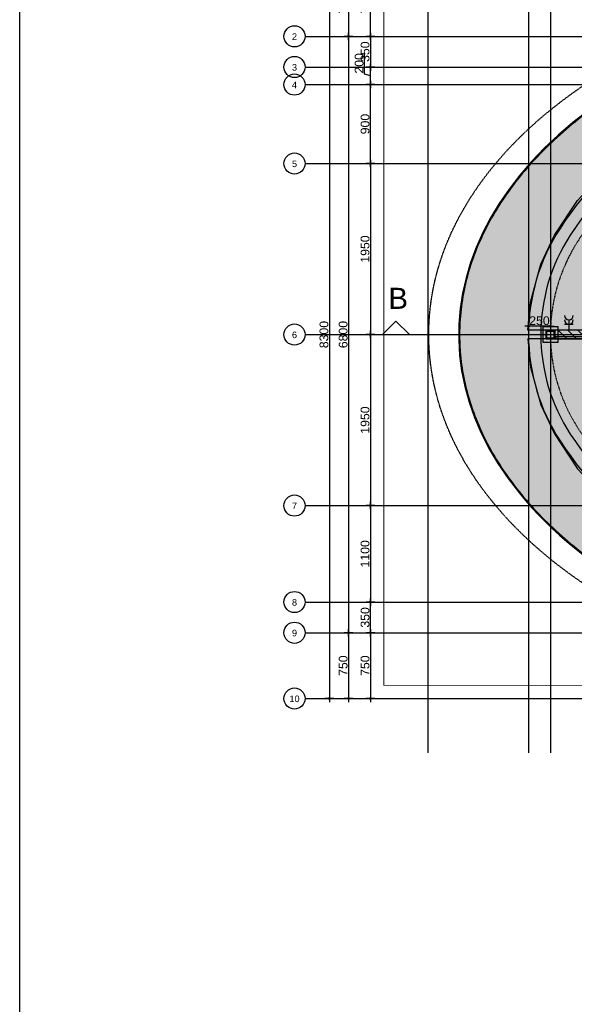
# Model space of a CAD drawing. Header units: metres. Extents: x 63115 to 703450, y -261936 to -53969.
# Tile 173 of 174: x 149775 to 156105, y -123047 to -111821. Entities that reach past the tile are written whole.
import ezdxf
from ezdxf.enums import TextEntityAlignment as Align

# ---------------------------------------------------------------- set-up
doc = ezdxf.new("R2010")
doc.units = ezdxf.units.M
doc.header["$PDMODE"] = 35
doc.header["$PDSIZE"] = 50
doc.linetypes.add('DASHDOT2', pattern=[12.7, 6.35, -3.175, 0, -3.175])
doc.linetypes.add('DASHED', pattern=[0.75, 0.5, -0.25])
doc.layers.get('0').update_dxf_attribs({"true_color": 0x83b7c5})
doc.layers.get('DEFPOINTS').update_dxf_attribs({"color": 6})
doc.layers.add('_00_GO', color=7, linetype='Continuous', true_color=0x36c9b3, transparency=0.8)
for name, color, linetype in [('_01-STRAMIENEN', 253, 'DASHDOT2'), ('_02-SECTION', 2, 'Continuous'), ('_02-section-thick', 3, 'Continuous'), ('_02Constructie', 2, 'Continuous'), ('_03-PROJECTION', 1, 'Continuous'), ('_04-HIDDEN', 7, 'DASHED'), ('_05-TEXT', 8, 'Continuous'), ('_06-DIMENSIONS', 7, 'Continuous'), ('_07Electra', 8, 'Continuous'), ('_09-HATCH', 7, 'Continuous'), ('_11-BLOCKS', 7, 'Continuous')]:
    doc.layers.add(name, color=color, linetype=linetype)
doc.layers.add('_01Hulplijnen', color=6, linetype='Continuous', plot=False)
doc.layers.add('_09_hatch_kleur', color=7, linetype='Continuous', true_color=0x36c4af)
doc.styles.add('NIOstandard', font='arial.ttf')
doc.dimstyles.new('NIO-50-KLEIN', dxfattribs={"dimtxt": 100, "dimasz": 10, "dimexe": 2, "dimexo": 5, "dimgap": 10, "dimtad": 1, "dimdec": 0, "dimzin": 0, "dimdsep": 46, "dimtxsty": 'NIOstandard', "dimblk1": 'MAATSTR', "dimblk2": 'MAATSTR', "dimsah": 1, "dimcen": 0, "dimdle": 1.5, "dimse1": 1, "dimse2": 1, "dimclrd": 7, "dimclre": 256, "dimclrt": 256, "dimazin": 0, "dimtfac": 1, "dimtdec": 0, "dimtofl": 0, "dimtmove": 1, "dimatfit": 2, "dimldrblk": 'MAATSTR', "dimfxl": 1, "dimtvp": 1, "dimtolj": 1, "dimtzin": 0, "dimarcsym": 0})

# ---------------------------------------------------------------- blocks, each defined once
blk = doc.blocks.new('as')
at = {"layer": '_05-TEXT', "ltscale": 0.4}
blk.add_circle((0, 1209), 1209, dxfattribs=at)
at = {"layer": '_01-STRAMIENEN', "ltscale": 0.4, "style": 'NIOstandard'}
blk.add_attdef('R01', text='', height=750, dxfattribs=at).set_placement((0, 801), align=Align.CENTER)
blk = doc.blocks.new('MAATSTR')
at = {"linetype": 'Continuous'}
for p, q in [((-4.2, 0), (4.2, 0)), ((0, 5), (0, -5))]:
    blk.add_line(p, q, dxfattribs=at)
at = {"linetype": 'Continuous', "const_width": 1.5}
blk.add_lwpolyline([(-0.8, 0, 1), (0.8, 0, 1)], format="xyb", close=True, dxfattribs=at)
blk = doc.blocks.new('*D283')
at = {"layer": '_06-DIMENSIONS', "color": 7, "lineweight": -2, "transparency": 16777216}
blk.add_line((-7154, 1940), (-7154, 10), dxfattribs=at)
at = {"layer": 'DEFPOINTS', "color": 0, "transparency": 16777216}
for p in [(-6500, 1950), (-7154, 0), (-6306, 0)]:
    blk.add_point(p, dxfattribs=at)
at = {"layer": '_06-DIMENSIONS', "color": 7, "lineweight": -2, "transparency": 16777216, "xscale": 10, "yscale": 10, "zscale": 10}
for p, rotation in [((-7154, 1950), 90), ((-7154, 0), 270)]:
    blk.add_blockref('MAATSTR', p, dxfattribs=dict(at, rotation=rotation))
at = {"layer": '_06-DIMENSIONS', "transparency": 16777216, "insert": (-7215, 975), "char_height": 100, "attachment_point": 5, "rotation": 90, "style": 'NIOstandard'}
blk.add_mtext('\\A1;1950', dxfattribs=at)
blk = doc.blocks.new('*D284')
at = {"layer": '_06-DIMENSIONS', "color": 7, "lineweight": -2, "transparency": 16777216}
blk.add_line((-7154, -10), (-7154, -1940), dxfattribs=at)
at = {"layer": 'DEFPOINTS', "color": 0, "transparency": 16777216}
for p in [(-6306, 0), (-7154, -1950), (-6500, -1950)]:
    blk.add_point(p, dxfattribs=at)
at = {"layer": '_06-DIMENSIONS', "color": 7, "lineweight": -2, "transparency": 16777216, "xscale": 10, "yscale": 10, "zscale": 10}
for p, rotation in [((-7154, 0), 90), ((-7154, -1950), 270)]:
    blk.add_blockref('MAATSTR', p, dxfattribs=dict(at, rotation=rotation))
at = {"layer": '_06-DIMENSIONS', "transparency": 16777216, "insert": (-7215, -975), "char_height": 100, "attachment_point": 5, "rotation": 90, "style": 'NIOstandard'}
blk.add_mtext('\\A1;1950', dxfattribs=at)
blk = doc.blocks.new('*D286')
at = {"layer": '_06-DIMENSIONS', "color": 7, "lineweight": -2, "transparency": 16777216}
blk.add_line((-7623, 4140), (-7623, -4140), dxfattribs=at)
at = {"layer": 'DEFPOINTS', "color": 0, "transparency": 16777216}
for p in [(-6710, 4150), (-7623, -4150), (-6393, -4150)]:
    blk.add_point(p, dxfattribs=at)
at = {"layer": '_06-DIMENSIONS', "color": 7, "lineweight": -2, "transparency": 16777216, "xscale": 10, "yscale": 10, "zscale": 10}
for p, rotation in [((-7623, 4150), 90), ((-7623, -4150), 270)]:
    blk.add_blockref('MAATSTR', p, dxfattribs=dict(at, rotation=rotation))
at = {"layer": '_06-DIMENSIONS', "transparency": 16777216, "insert": (-7684, 0), "char_height": 100, "attachment_point": 5, "rotation": 90, "style": 'NIOstandard'}
blk.add_mtext('\\A1;8300', dxfattribs=at)
blk = doc.blocks.new('*D287')
at = {"layer": '_06-DIMENSIONS', "color": 7, "lineweight": -2, "transparency": 16777216}
blk.add_line((-7154, 3410), (-7154, 4140), dxfattribs=at)
at = {"layer": 'DEFPOINTS', "color": 0, "transparency": 16777216}
for p in [(-7154, 4150), (-6624, 4150), (-6414, 3400)]:
    blk.add_point(p, dxfattribs=at)
at = {"layer": '_06-DIMENSIONS', "color": 7, "lineweight": -2, "transparency": 16777216, "xscale": 10, "yscale": 10, "zscale": 10}
for p, rotation in [((-7154, 4150), 90), ((-7154, 3400), 270)]:
    blk.add_blockref('MAATSTR', p, dxfattribs=dict(at, rotation=rotation))
at = {"layer": '_06-DIMENSIONS', "transparency": 16777216, "insert": (-7215, 3775), "char_height": 100, "attachment_point": 5, "rotation": 90, "style": 'NIOstandard'}
blk.add_mtext('\\A1;750', dxfattribs=at)
blk = doc.blocks.new('*D288')
at = {"layer": '_06-DIMENSIONS', "color": 7, "lineweight": -2, "transparency": 16777216}
blk.add_line((-7154, -3410), (-7154, -4140), dxfattribs=at)
at = {"layer": 'DEFPOINTS', "color": 0, "transparency": 16777216}
for p in [(-6414, -3400), (-7154, -4150), (-6306, -4150)]:
    blk.add_point(p, dxfattribs=at)
at = {"layer": '_06-DIMENSIONS', "color": 7, "lineweight": -2, "transparency": 16777216, "xscale": 10, "yscale": 10, "zscale": 10}
for p, rotation in [((-7154, -3400), 90), ((-7154, -4150), 270)]:
    blk.add_blockref('MAATSTR', p, dxfattribs=dict(at, rotation=rotation))
at = {"layer": '_06-DIMENSIONS', "transparency": 16777216, "insert": (-7215, -3775), "char_height": 100, "attachment_point": 5, "rotation": 90, "style": 'NIOstandard'}
blk.add_mtext('\\A1;750', dxfattribs=at)
blk = doc.blocks.new('*D293')
at = {"layer": '_06-DIMENSIONS', "color": 7, "lineweight": -2, "transparency": 16777216}
blk.add_line((-7154, -3390), (-7154, -3060), dxfattribs=at)
at = {"layer": 'DEFPOINTS', "color": 0, "transparency": 16777216}
for p in [(-7154, -3050), (-6500, -3050), (-6500, -3400)]:
    blk.add_point(p, dxfattribs=at)
at = {"layer": '_06-DIMENSIONS', "color": 7, "lineweight": -2, "transparency": 16777216, "xscale": 10, "yscale": 10, "zscale": 10}
for p, rotation in [((-7154, -3050), 90), ((-7154, -3400), 270)]:
    blk.add_blockref('MAATSTR', p, dxfattribs=dict(at, rotation=rotation))
at = {"layer": '_06-DIMENSIONS', "transparency": 16777216, "insert": (-7215, -3225), "char_height": 100, "attachment_point": 5, "rotation": 90, "style": 'NIOstandard'}
blk.add_mtext('\\A1;350', dxfattribs=at)
blk = doc.blocks.new('*D294')
at = {"layer": '_06-DIMENSIONS', "color": 7, "lineweight": -2, "transparency": 16777216}
blk.add_line((-7154, 3390), (-7154, 3060), dxfattribs=at)
at = {"layer": 'DEFPOINTS', "color": 0, "transparency": 16777216}
for p in [(-6414, 3400), (-7154, 3050), (-6500, 3050)]:
    blk.add_point(p, dxfattribs=at)
at = {"layer": '_06-DIMENSIONS', "color": 7, "lineweight": -2, "transparency": 16777216, "xscale": 10, "yscale": 10, "zscale": 10}
for p, rotation in [((-7154, 3400), 90), ((-7154, 3050), 270)]:
    blk.add_blockref('MAATSTR', p, dxfattribs=dict(at, rotation=rotation))
at = {"layer": '_06-DIMENSIONS', "transparency": 16777216, "insert": (-7215, 3225), "char_height": 100, "attachment_point": 5, "rotation": 90, "style": 'NIOstandard'}
blk.add_mtext('\\A1;350', dxfattribs=at)
blk = doc.blocks.new('*D295')
at = {"layer": '_06-DIMENSIONS', "color": 7, "lineweight": -2, "transparency": 16777216}
blk.add_line((-7154, 1960), (-7154, 2840), dxfattribs=at)
at = {"layer": 'DEFPOINTS', "color": 0, "transparency": 16777216}
for p in [(-7154, 2850), (-6500, 2850), (-6500, 1950)]:
    blk.add_point(p, dxfattribs=at)
at = {"layer": '_06-DIMENSIONS', "color": 7, "lineweight": -2, "transparency": 16777216, "xscale": 10, "yscale": 10, "zscale": 10}
for p, rotation in [((-7154, 2850), 90), ((-7154, 1950), 270)]:
    blk.add_blockref('MAATSTR', p, dxfattribs=dict(at, rotation=rotation))
at = {"layer": '_06-DIMENSIONS', "transparency": 16777216, "insert": (-7215, 2400), "char_height": 100, "attachment_point": 5, "rotation": 90, "style": 'NIOstandard'}
blk.add_mtext('\\A1;900', dxfattribs=at)
blk = doc.blocks.new('*D296')
at = {"layer": '_06-DIMENSIONS', "color": 7, "lineweight": -2, "transparency": 16777216}
blk.add_line((-7154, -1960), (-7154, -3040), dxfattribs=at)
at = {"layer": 'DEFPOINTS', "color": 0, "transparency": 16777216}
for p in [(-6500, -1950), (-7154, -3050), (-6500, -3050)]:
    blk.add_point(p, dxfattribs=at)
at = {"layer": '_06-DIMENSIONS', "color": 7, "lineweight": -2, "transparency": 16777216, "xscale": 10, "yscale": 10, "zscale": 10}
for p, rotation in [((-7154, -1950), 90), ((-7154, -3050), 270)]:
    blk.add_blockref('MAATSTR', p, dxfattribs=dict(at, rotation=rotation))
at = {"layer": '_06-DIMENSIONS', "transparency": 16777216, "insert": (-7215, -2500), "char_height": 100, "attachment_point": 5, "rotation": 90, "style": 'NIOstandard'}
blk.add_mtext('\\A1;1100', dxfattribs=at)
blk = doc.blocks.new('*D302')
at = {"layer": '_06-DIMENSIONS', "color": 7, "lineweight": -2, "transparency": 16777216}
blk.add_line((-7404, 4140), (-7404, 3410), dxfattribs=at)
at = {"layer": 'DEFPOINTS', "color": 0, "transparency": 16777216}
for p in [(-6500, 4150), (-7404, 3400), (-6500, 3400)]:
    blk.add_point(p, dxfattribs=at)
at = {"layer": '_06-DIMENSIONS', "color": 7, "lineweight": -2, "transparency": 16777216, "xscale": 10, "yscale": 10, "zscale": 10}
for p, rotation in [((-7404, 4150), 90), ((-7404, 3400), 270)]:
    blk.add_blockref('MAATSTR', p, dxfattribs=dict(at, rotation=rotation))
at = {"layer": '_06-DIMENSIONS', "transparency": 16777216, "insert": (-7465, 3775), "char_height": 100, "attachment_point": 5, "rotation": 90, "style": 'NIOstandard'}
blk.add_mtext('\\A1;750', dxfattribs=at)
blk = doc.blocks.new('*D303')
at = {"layer": '_06-DIMENSIONS', "color": 7, "lineweight": -2, "transparency": 16777216}
blk.add_line((-7404, 3390), (-7404, -3390), dxfattribs=at)
at = {"layer": 'DEFPOINTS', "color": 0, "transparency": 16777216}
for p in [(-6500, 3400), (-7404, -3400), (-6500, -3400)]:
    blk.add_point(p, dxfattribs=at)
at = {"layer": '_06-DIMENSIONS', "color": 7, "lineweight": -2, "transparency": 16777216, "xscale": 10, "yscale": 10, "zscale": 10}
for p, rotation in [((-7404, 3400), 90), ((-7404, -3400), 270)]:
    blk.add_blockref('MAATSTR', p, dxfattribs=dict(at, rotation=rotation))
at = {"layer": '_06-DIMENSIONS', "transparency": 16777216, "insert": (-7465, 0), "char_height": 100, "attachment_point": 5, "rotation": 90, "style": 'NIOstandard'}
blk.add_mtext('\\A1;6800', dxfattribs=at)
blk = doc.blocks.new('*D304')
at = {"layer": '_06-DIMENSIONS', "color": 7, "lineweight": -2, "transparency": 16777216}
blk.add_line((-7404, -3410), (-7404, -4140), dxfattribs=at)
at = {"layer": 'DEFPOINTS', "color": 0, "transparency": 16777216}
for p in [(-6500, -3400), (-7404, -4150), (-6500, -4150)]:
    blk.add_point(p, dxfattribs=at)
at = {"layer": '_06-DIMENSIONS', "color": 7, "lineweight": -2, "transparency": 16777216, "xscale": 10, "yscale": 10, "zscale": 10}
for p, rotation in [((-7404, -3400), 90), ((-7404, -4150), 270)]:
    blk.add_blockref('MAATSTR', p, dxfattribs=dict(at, rotation=rotation))
at = {"layer": '_06-DIMENSIONS', "transparency": 16777216, "insert": (-7465, -3775), "char_height": 100, "attachment_point": 5, "rotation": 90, "style": 'NIOstandard'}
blk.add_mtext('\\A1;750', dxfattribs=at)
blk = doc.blocks.new('freccia')
at = {"layer": '_02-SECTION', "flags": 128}
for points in [[(0, 7000), (1500, 5500), (0, 4000)], [(0, 7000), (0, 0)]]:
    blk.add_lwpolyline(points, dxfattribs=at)
blk = doc.blocks.new('*D305')
at = {"layer": '_06-DIMENSIONS', "color": 7, "lineweight": -2, "transparency": 16777216}
for p, q in [((-7222, 2970), (-7222, 3213)), ((-7154, 2860), (-7154, 3040)), ((-7154, 2950), (-7222, 2970))]:
    blk.add_line(p, q, dxfattribs=at)
at = {"layer": 'DEFPOINTS', "color": 0, "transparency": 16777216}
for p in [(-7154, 3050), (-6500, 3050), (-6500, 2850)]:
    blk.add_point(p, dxfattribs=at)
at = {"layer": '_06-DIMENSIONS', "color": 7, "lineweight": -2, "transparency": 16777216, "xscale": 10, "yscale": 10, "zscale": 10}
for p, rotation in [((-7154, 3050), 90), ((-7154, 2850), 270)]:
    blk.add_blockref('MAATSTR', p, dxfattribs=dict(at, rotation=rotation))
at = {"layer": '_06-DIMENSIONS', "transparency": 16777216, "insert": (-7283, 3092), "char_height": 100, "attachment_point": 5, "rotation": 90, "style": 'NIOstandard'}
blk.add_mtext('\\A1;200', dxfattribs=at)
blk = doc.blocks.new('*U79')
at = {"layer": '_09-HATCH', "ltscale": 3}
h = blk.add_hatch(dxfattribs=at)
h.set_pattern_fill('STEEL', color=256, scale=2, angle=-180, style=0)
h.set_pattern_definition([(225, (0, 0), (4.4901, -4.4901), []), (225, (-1e-15, -3.175), (4.49013, -4.49013), [])])
edge = h.paths.add_edge_path()
edge.add_line((-40, 50), (40, 50))
edge.add_arc((40, 40), 10, 0, 90, ccw=False)
edge.add_line((50, 40), (50, -40))
edge.add_arc((40, -40), 10, -90, 0, ccw=False)
edge.add_line((40, -50), (-40, -50))
edge.add_arc((-40, -40), 10, 180, 270, ccw=False)
edge.add_line((-50, -40), (-50, 40))
edge.add_arc((-40, 40), 10, 90, 180, ccw=False)
edge = h.paths.add_edge_path(flags=16)
edge.add_line((-37, 40), (37, 40))
edge.add_arc((37, 37), 3, 0, 90, ccw=False)
edge.add_line((40, 37), (40, -37))
edge.add_arc((37, -37), 3, -90, 0, ccw=False)
edge.add_line((37, -40), (-37, -40))
edge.add_arc((-37, -37), 3, 180, 270, ccw=False)
edge.add_line((-40, -37), (-40, 37))
edge.add_arc((-37, 37), 3, 90, 180, ccw=False)
at = {"layer": '_02Constructie'}
for points in [[(-40, 50), (40, 50, -0.4142136), (50, 40), (50, -40, -0.4142136), (40, -50), (-40, -50, -0.4142136), (-50, -40), (-50, 40, -0.4142136)], [(-37, 40), (37, 40, -0.4142136), (40, 37), (40, -37, -0.4142136), (37, -40), (-37, -40, -0.4142136), (-40, -37), (-40, 37, -0.4142136)]]:
    blk.add_lwpolyline(points, format="xyb", close=True, dxfattribs=at)
at = {"layer": '_03-PROJECTION', "color": 253}
blk.add_lwpolyline([(-87.5, -87.5), (87.5, -87.5), (87.5, 87.5), (-87.5, 87.5)], close=True, dxfattribs=at)
at = {"layer": 'DEFPOINTS'}
for points in [[(-87.5, 0), (87.5, 0)], [(-50, 0), (50, 0)], [(0, 87.5), (0, -87.5)], [(0, 50), (0, -50)]]:
    blk.add_lwpolyline(points, dxfattribs=at)
blk.add_lwpolyline([(-50, -50), (50, -50), (50, 50), (-50, 50)], close=True, dxfattribs=at)
blk = doc.blocks.new('*U70')
at = {"layer": '_09-HATCH'}
h = blk.add_hatch(dxfattribs=at)
h.set_pattern_fill('LINE', color=256, scale=25, angle=135, style=0)
h.set_pattern_definition([(135, (657.38, -131), (-56.1266, -56.1266), [])])
h.paths.add_polyline_path([(-618, 25), (-618, -75), (1632, -75), (1632, 25)])
at = {"layer": '_02-SECTION', "color": 2}
blk.add_lwpolyline([(-618, 25), (-618, -75), (1632, -75), (1632, 25)], close=True, dxfattribs=at)
at = {"layer": 'DEFPOINTS'}
blk.add_line((-618, 0), (1632, 0), dxfattribs=at)
blk = doc.blocks.new('*D71')
at = {"layer": '_06-DIMENSIONS', "color": 7, "lineweight": -2, "transparency": 16777216}
blk.add_line((155822, -115314), (155592, -115314), dxfattribs=at)
at = {"layer": 'DEFPOINTS', "color": 0, "transparency": 16777216}
for p in [(155582, -115314), (155582, -115411), (155832, -115411)]:
    blk.add_point(p, dxfattribs=at)
at = {"layer": '_06-DIMENSIONS', "color": 7, "lineweight": -2, "transparency": 16777216, "xscale": 10, "yscale": 10, "zscale": 10}
for p, rotation in [((155582, -115314), 180.0000000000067), ((155832, -115314), 6.634692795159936e-12)]:
    blk.add_blockref('MAATSTR', p, dxfattribs=dict(at, rotation=rotation))
at = {"layer": '_06-DIMENSIONS', "transparency": 16777216, "insert": (155707, -115253), "char_height": 100, "attachment_point": 5, "style": 'NIOstandard'}
blk.add_mtext('\\A1;250', dxfattribs=at)
blk = doc.blocks.new('069 wcd dubbel')
for points in [[(0, 117), (0, 0)], [(-50, 67), (50, 67)]]:
    blk.add_lwpolyline(points)
for centre in [(0, 167), (0, 117)]:
    blk.add_arc(centre, 50, 180, 0)
blk = doc.blocks.new('*U276')
at = {"layer": '_01-STRAMIENEN'}
for points in [[(-6500, 5487.4), (-6500, -4768.6)], [(-5350, 5394.8), (-5350, -4768.6)], [(-5100, 5487.4), (-5100, -4768.6)], [(-7899.8, 3400), (6883.2, 3400)], [(-7899.8, 3050), (6883.2, 3050)], [(-7899.8, 2850), (6883.2, 2850)], [(-7899.8, 1950), (6883.2, 1950)], [(-7899.8, 0), (6883.2, 0)], [(-7899.8, -1950), (6883.2, -1950)], [(-7899.8, -3050), (6883.2, -3050)], [(-7899.8, -3400), (6883.2, -3400)], [(-7899.8, -4150), (6883.2, -4150)]]:
    blk.add_lwpolyline(points, dxfattribs=at)
blk.add_lwpolyline([(-5100, 0, 0.1454181), (-4780.8, -1074.2, 0.1071696), (-3648.9, -2193.2, 0.0773349), (-2072, -2881.9, 0.0644387), (0, -3150, 0.0644387), (2072, -2881.9, 0.0773349), (3648.9, -2193.2, 0.1071696), (4780.8, -1074.2, 0.1454181), (5100, 0, 0.1454181), (4780.8, 1074.2, 0.1071696), (3648.9, 2193.2, 0.0773349), (2072, 2881.9, 0.0644387), (0, 3150, 0.0644387), (-2072, 2881.9, 0.0773349), (-3648.9, 2193.2, 0.1071696), (-4780.8, 1074.2, 0.1454181)], format="xyb", close=True, dxfattribs=at)
at = {"layer": '_01Hulplijnen'}
for points in [[(-6500, 5487.4), (-6500, -4768.6)], [(-5350, 5394.8), (-5350, -4768.6)], [(-5100, 5487.4), (-5100, -4768.6)], [(-7899.8, 3400), (6883.2, 3400)], [(-7899.8, 3050), (6883.2, 3050)], [(-7899.8, 2850), (6883.2, 2850)], [(-7899.8, 1950), (6883.2, 1950)], [(-7899.8, 0), (6883.2, 0)], [(-7899.8, -1950), (6883.2, -1950)], [(-7899.8, -3050), (6883.2, -3050)], [(-7899.8, -3400), (6883.2, -3400)], [(-7899.8, -4150), (6883.2, -4150)]]:
    blk.add_lwpolyline(points, dxfattribs=at)
blk.add_lwpolyline([(-5350, 0, 0.1454181), (-4990.3, -1210.7, 0.1071696), (-3783, -2404.2, 0.0773349), (-2135.6, -3123.6, 0.0644387), (0, -3400, 0.0644387), (2135.6, -3123.6, 0.0773349), (3783, -2404.2, 0.1071696), (4990.3, -1210.7, 0.1454181), (5350, 0, 0.1454181), (4990.3, 1210.7, 0.1071696), (3783, 2404.2, 0.0773349), (2135.6, 3123.6, 0.0644387), (0, 3400, 0.0644387), (-2135.6, 3123.6, 0.0773349), (-3783, 2404.2, 0.1071696), (-4990.3, 1210.7, 0.1454181)], format="xyb", close=True, dxfattribs=at)
at = {"layer": '_03-PROJECTION'}
blk.add_lwpolyline([(-5350, 0, 0.1454181), (-4990.3, -1210.7, 0.1071696), (-3783, -2404.2, 0.0773349), (-2135.6, -3123.6, 0.0644387), (0, -3400, 0.0644387), (2135.6, -3123.6, 0.0773349), (3783, -2404.2, 0.1071696), (4990.3, -1210.7, 0.1454181), (5350, 0, 0.1454181), (4990.3, 1210.7, 0.1071696), (3783, 2404.2, 0.0773349), (2135.6, 3123.6, 0.0644387), (0, 3400, 0.0644387), (-2135.6, 3123.6, 0.0773349), (-3783, 2404.2, 0.1071696), (-4990.3, 1210.7, 0.1454181)], format="xyb", close=True, dxfattribs=at)
for points in [[(-2786.6, 2760.1, 0.0454931), (-3707.9, 2286, 0.1071696), (-4873, 1134.3, 0.1454181), (-5210, 0, 0.1454181)], [(-5210, 0, 0.1454181), (-4873, -1134.3, 0.1071696), (-3707.9, -2286, 0.0773349), (-2100, -2988.2, 0.0231938), (-1352.1, -3148.4, 0.0644387)]]:
    blk.add_lwpolyline(points, format="xyb", dxfattribs=at)
at = {"layer": '_02-SECTION', "color": 190, "xscale": 0.1023999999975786, "yscale": 0.1023999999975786, "zscale": 0.1023999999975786, "rotation": 90}
blk.add_blockref('freccia', (-6300, 0, 0), dxfattribs=at)
at = {"layer": '_11-BLOCKS'}
ref = blk.add_blockref('as', (-8020.6, 3279.1), dxfattribs=dict(at, xscale=0.1, yscale=0.1, zscale=0.1, rotation=5.805694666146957e-05))
ref.add_attrib('R01', '2', dxfattribs={"ltscale": 0.4, "height": 75, "rotation": 0.00006, "style": 'NIOstandard'}).set_placement((-8020.6, 3359.2), align=Align.CENTER)
ref = blk.add_blockref('as', (-8020.6, 2929.1), dxfattribs=dict(at, xscale=0.1, yscale=0.1, zscale=0.1, rotation=5.805694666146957e-05))
ref.add_attrib('R01', '3', dxfattribs={"ltscale": 0.4, "height": 75, "rotation": 0.00006, "style": 'NIOstandard'}).set_placement((-8020.6, 3009.2), align=Align.CENTER)
ref = blk.add_blockref('as', (-8020.6, 2729.1), dxfattribs=dict(at, xscale=0.1, yscale=0.1, zscale=0.1, rotation=5.805694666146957e-05))
ref.add_attrib('R01', '4', dxfattribs={"ltscale": 0.4, "height": 75, "rotation": 0.00006, "style": 'NIOstandard'}).set_placement((-8020.6, 2809.2), align=Align.CENTER)
ref = blk.add_blockref('as', (-8020.6, 1829.1), dxfattribs=dict(at, xscale=0.1, yscale=0.1, zscale=0.1, rotation=5.805694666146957e-05))
ref.add_attrib('R01', '5', dxfattribs={"ltscale": 0.4, "height": 75, "rotation": 0.00006, "style": 'NIOstandard'}).set_placement((-8020.6, 1909.2), align=Align.CENTER)
ref = blk.add_blockref('as', (-8020.6, -120.9), dxfattribs=dict(at, xscale=0.1, yscale=0.1, zscale=0.1, rotation=5.805694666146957e-05))
ref.add_attrib('R01', '6', dxfattribs={"ltscale": 0.4, "height": 75, "rotation": 0.00006, "style": 'NIOstandard'}).set_placement((-8020.6, -40.8), align=Align.CENTER)
ref = blk.add_blockref('as', (-8020.6, -2070.9), dxfattribs=dict(at, xscale=0.1, yscale=0.1, zscale=0.1, rotation=5.805694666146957e-05))
ref.add_attrib('R01', '7', dxfattribs={"ltscale": 0.4, "height": 75, "rotation": 0.00006, "style": 'NIOstandard'}).set_placement((-8020.6, -1990.8), align=Align.CENTER)
ref = blk.add_blockref('as', (-8020.6, -3170.9), dxfattribs=dict(at, xscale=0.1, yscale=0.1, zscale=0.1, rotation=5.805694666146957e-05))
ref.add_attrib('R01', '8', dxfattribs={"ltscale": 0.4, "height": 75, "rotation": 0.00006, "style": 'NIOstandard'}).set_placement((-8020.6, -3090.8), align=Align.CENTER)
ref = blk.add_blockref('as', (-8020.6, -3520.9), dxfattribs=dict(at, xscale=0.1, yscale=0.1, zscale=0.1, rotation=5.805694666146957e-05))
ref.add_attrib('R01', '9', dxfattribs={"ltscale": 0.4, "height": 75, "rotation": 0.00006, "style": 'NIOstandard'}).set_placement((-8020.6, -3440.8), align=Align.CENTER)
ref = blk.add_blockref('as', (-8020.6, -4270.9), dxfattribs=dict(at, xscale=0.1, yscale=0.1, zscale=0.1, rotation=5.805694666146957e-05))
ref.add_attrib('R01', '10', dxfattribs={"ltscale": 0.4, "height": 75, "rotation": 0.00006, "style": 'NIOstandard'}).set_placement((-8020.6, -4190.8), align=Align.CENTER)
at = {"layer": '_05-TEXT', "lineweight": 9, "style": 'NIOstandard'}
blk.add_text('B', height=240, rotation=0.11754, dxfattribs=at).set_placement((-6948.9, 292.8, 0))
at = {"layer": '_06-DIMENSIONS'}
for base, p1, p2, picture, middle in [((-7622.6, -4150), (-6710, 4150), (-6392.6, -4150), '*D286', (-7683.7, 0)), ((-7403.9, 3400), (-6500, 4150), (-6500, 3400), '*D302', (-7464.9, 3775)), ((-7154.4, 4150), (-6413.6, 3400), (-6623.6, 4150), '*D287', (-7215.4, 3775)), ((-7403.9, -3400), (-6500, 3400), (-6500, -3400), '*D303', (-7464.9, 0)), ((-7154.4, 3050), (-6413.6, 3400), (-6500, 3050), '*D294', (-7215.5, 3225)), ((-7154.4, 3050), (-6500, 2850), (-6500, 3050), '*D305', (-7283.5, 2980.4)), ((-7154.4, 2850), (-6500, 1950), (-6500, 2850), '*D295', (-7215.4, 2400)), ((-7154.4, 0), (-6500, 1950), (-6306.1, 0), '*D283', (-7215.4, 975)), ((-7154.4, -1950), (-6306.1, 0), (-6500, -1950), '*D284', (-7215.4, -975)), ((-7154.4, -3050), (-6500, -1950), (-6500, -3050), '*D296', (-7215.4, -2500)), ((-7154.4, -3050), (-6500, -3400), (-6500, -3050), '*D293', (-7215.5, -3225)), ((-7403.9, -4150), (-6500, -3400), (-6500, -4150), '*D304', (-7464.9, -3775)), ((-7154.4, -4150), (-6413.6, -3400), (-6306.1, -4150), '*D288', (-7215.4, -3775))]:
    dim = blk.add_linear_dim(base=base, p1=p1, p2=p2, angle=90, dimstyle='NIO-50-KLEIN', override={"dimfxlon": 1, "dimarcsym": 1}, dxfattribs=at)
    dim.commit()
    dim.dimension.update_dxf_attribs({"geometry": picture, "text_midpoint": middle})

msp = doc.modelspace()

# ---------------------------------------------------------------- hatches: boundary and pattern name
at = {"layer": '_09_hatch_kleur'}
h = msp.add_hatch(dxfattribs=at)
h.set_pattern_fill('AR-SAND', color=256, scale=2)
h.set_pattern_definition([(37.5, (0, -20000), (-3.200063, 97.882647), [0, -77.216, 0, -86.36, 0, -82.55]), (7.5, (0, -20000), (89.90466, 143.36502), [0, -41.656, 0, -69.596, 0, -26.67]), (327.5, (-62.48, -20000), (158.198474, 0.287437), [0, -25.4, 0, -91.44, 0, -119.38]), (317.5, (-62.48, -20000), (152.71129, 44.58586), [0, -12.7, 0, -59.944, 0, -68.58])])
edge = h.paths.add_edge_path()
edge.add_spline(control_points=[(154795.4, -115410.6), (154795.4, -115475.7), (154797.9, -115540.8), (154810.7, -115704.3), (154824.3, -115802.6), (154863, -115998.4), (154888.2, -116095.8), (154950, -116289.1), (154986.6, -116385), (155071.2, -116574.9), (155119.1, -116668.8), (155225.9, -116854.1), (155284.8, -116945.4), (155413.4, -117125.1), (155483, -117213.3), (155632.4, -117386.3), (155712.3, -117471), (155881.9, -117636.3), (155971.5, -117716.9), (156160.2, -117873.6), (156259.3, -117949.6), (156466, -118096.8), (156573.8, -118167.8), (156797.4, -118304.6), (156913.3, -118370.3), (157152.5, -118495.9), (157275.9, -118555.8), (157529.3, -118669.5), (157659.4, -118723.2), (157925.7, -118824.4), (158061.8, -118871.7), (158339.2, -118959.7), (158480.6, -119000.4), (158767.7, -119074.7), (158913.5, -119108.4), (159208.6, -119168.7), (159357.9, -119195.3), (159659.3, -119241.1), (159811.4, -119260.4), (160117.4, -119291.6), (160271.3, -119303.5), (160580.2, -119319.8), (160735, -119324.2), (161044.9, -119325.5), (161199.9, -119322.5), (161509, -119308.8), (161663.2, -119298.3), (161969.8, -119269.8), (162122.3, -119251.8), (162424.7, -119208.6), (162574.6, -119183.3), (162870.9, -119125.6), (163017.4, -119093.2), (163306.1, -119021.3), (163448.3, -118981.9), (163727.6, -118896.4), (163864.7, -118850.2), (164133.1, -118751.4), (164264.3, -118698.7), (164520.2, -118587.3), (164644.8, -118528.4), (164886.7, -118404.9), (165004, -118340.3), (165230.5, -118205.5), (165339.8, -118135.3), (165549.7, -117990), (165650.3, -117914.8), (165842.3, -117759.8), (165933.7, -117680), (166106.8, -117516.2), (166188.5, -117432.2), (166341.6, -117260.5), (166413.1, -117172.8), (166545.5, -116994.3), (166606.3, -116903.5), (166717.1, -116719.2), (166767, -116625.7), (166855.6, -116436.6), (166894.3, -116340.9), (166960.2, -116148.2), (166987.5, -116051), (167030.4, -115855.6), (167046, -115757.4), (167065.7, -115560.5), (167069.7, -115461.8), (167065.9, -115264.6), (167058.2, -115166), (167031.1, -114969.5), (167011.7, -114871.6), (166961.4, -114676.9), (166930.5, -114580.2), (166876.3, -114438.3), (166857.4, -114392.5), (166837.2, -114347)], knot_values=[0, 0, 0, 0, 0.049956, 0.049956, 0.1256574, 0.1256574, 0.2013589, 0.2013589, 0.2770603, 0.2770603, 0.3527618, 0.3527618, 0.4284632, 0.4284632, 0.5041647, 0.5041647, 0.5798662, 0.5798662, 0.6555676, 0.6555676, 0.7312691, 0.7312691, 0.8069705, 0.8069705, 0.882672, 0.882672, 0.9583735, 0.9583735, 1.0340749, 1.0340749, 1.1097764, 1.1097764, 1.1854778, 1.1854778, 1.2611793, 1.2611793, 1.3368808, 1.3368808, 1.4125822, 1.4125822, 1.4882837, 1.4882837, 1.5639851, 1.5639851, 1.6396866, 1.6396866, 1.715388, 1.715388, 1.7910895, 1.7910895, 1.866791, 1.866791, 1.9424924, 1.9424924, 2.0181939, 2.0181939, 2.0938953, 2.0938953, 2.1695968, 2.1695968, 2.2452983, 2.2452983, 2.3209997, 2.3209997, 2.3967012, 2.3967012, 2.4724026, 2.4724026, 2.5481041, 2.5481041, 2.6238056, 2.6238056, 2.699507, 2.699507, 2.7752085, 2.7752085, 2.8509099, 2.8509099, 2.9266114, 2.9266114, 3.0023128, 3.0023128, 3.0780143, 3.0780143, 3.1537158, 3.1537158, 3.2294172, 3.2294172, 3.3051187, 3.3051187, 3.3808201, 3.3808201, 3.4171282, 3.4171282, 3.4171282, 3.4171282], degree=3, periodic=0)
edge.add_spline(control_points=[(166837.2, -114347), (166762.8, -114487.1), (166511.7, -114730.7), (166229, -114558.4), (166081.8, -114468.7)], knot_values=[0, 0, 0, 0, 423.601493, 884.0838314, 884.0838314, 884.0838314, 884.0838314], degree=3, periodic=0)
edge.add_ellipse((160931.8, -115410.6), major_axis=(-5357.2, 0), ratio=0.6383224, start_angle=302.04642, end_angle=555.98801, ccw=False)
edge.add_spline(control_points=[(158089.2, -112512.1), (157966, -112470.1), (157757.9, -112399.3), (157584.6, -112226.9), (157564.6, -112138.4)], knot_values=[0, 0, 0, 0, 392.1946352, 662.4325795, 662.4325795, 662.4325795, 662.4325795], degree=3, periodic=0)
edge.add_spline(control_points=[(157564.6, -112138.4), (157468.5, -112178.6), (157374.2, -112220.6), (157157.4, -112322.9), (157036.3, -112384.7), (156801.9, -112514), (156688.6, -112581.4), (156470.2, -112721.6), (156365.2, -112794.3), (156164.1, -112944.6), (156068, -113022.2), (155885.3, -113181.7), (155798.7, -113263.7), (155635.5, -113431.5), (155558.9, -113517.4), (155416, -113692.6), (155349.8, -113782), (155228.2, -113963.5), (155172.8, -114055.7), (155073, -114242.6), (155028.7, -114337.2), (154951.4, -114528.3), (154918.4, -114624.8), (154863.9, -114819), (154842.5, -114916.8), (154811.2, -115113), (154801.4, -115211.5), (154796, -115343.6), (154795.4, -115377.1), (154795.4, -115410.6)], knot_values=[5.2929161, 5.2929161, 5.2929161, 5.2929161, 5.3490581, 5.3490581, 5.4247595, 5.4247595, 5.500461, 5.500461, 5.5761625, 5.5761625, 5.6518639, 5.6518639, 5.7275654, 5.7275654, 5.8032668, 5.8032668, 5.8789683, 5.8789683, 5.9546697, 5.9546697, 6.0303712, 6.0303712, 6.1060727, 6.1060727, 6.1817741, 6.1817741, 6.2574756, 6.2574756, 6.2831853, 6.2831853, 6.2831853, 6.2831853], degree=3, periodic=0)

# ---------------------------------------------------------------- linework, layer by layer
at = {"layer": '_00_GO'}
for points in [[(159556.8, -115360.6), (155574.9, -115360.6), (155606.2, -115039.8), (155724.2, -114608.2), (155877.6, -114276.9), (156140.4, -113881), (156576.1, -113419.8), (156789.4, -113242.2), (157143.9, -112992.4), (157650.4, -112707.6), (158127.3, -112497), (158704.6, -112310.6), (159281.3, -112174.6), (159546.3, -112125.8), (159556.8, -112437.4), (159578.4, -112437.4), (159578.4, -113467.4), (159556.8, -113467.4)], [(159606.8, -115460.6), (155574.9, -115460.6), (155606.2, -115781.4), (155724.2, -116213), (155877.6, -116544.3), (156140.4, -116940.2), (156576.1, -117401.4), (156789.4, -117579), (157143.9, -117828.8), (157650.4, -118113.7), (158127.3, -118324.2), (158704.6, -118510.6), (159278, -118663.2), (159636.8, -118728.8), (159636.8, -118510.6), (159606.8, -118510.6)]]:
    msp.add_lwpolyline(points, close=True, dxfattribs=at)
at = {"layer": '_02-section-thick'}
msp.add_ellipse((160931.8, -115410.6), major_axis=(-6146.4, 0), ratio=0.6384752, start_param=5.2925598, end_param=9.7022452, dxfattribs=at)
for points, knots in [([(157564.6, -112138.4), (157468.5, -112178.6), (157374.2, -112220.6), (157157.4, -112322.9), (157036.3, -112384.7), (156801.9, -112514), (156688.6, -112581.4), (156470.2, -112721.6), (156365.2, -112794.3), (156164.1, -112944.6), (156068, -113022.2), (155885.3, -113181.7), (155798.7, -113263.7), (155635.5, -113431.5), (155558.9, -113517.4), (155416, -113692.6), (155349.8, -113782), (155228.2, -113963.5), (155172.8, -114055.7), (155073, -114242.6), (155028.7, -114337.2), (154951.4, -114528.3), (154918.4, -114624.8), (154863.9, -114819), (154842.5, -114916.8), (154811.2, -115113), (154801.4, -115211.5), (154796, -115343.6), (154795.4, -115377.1), (154795.4, -115410.6)], [5.29291614, 5.29291614, 5.29291614, 5.29291614, 5.34905808, 5.34905808, 5.42475953, 5.42475953, 5.50046099, 5.50046099, 5.57616245, 5.57616245, 5.65186391, 5.65186391, 5.72756537, 5.72756537, 5.80326683, 5.80326683, 5.87896829, 5.87896829, 5.95466975, 5.95466975, 6.03037121, 6.03037121, 6.10607267, 6.10607267, 6.18177412, 6.18177412, 6.25747558, 6.25747558, 6.28318531, 6.28318531, 6.28318531, 6.28318531]), ([(154795.4, -115410.6), (154795.4, -115475.7), (154797.9, -115540.8), (154810.7, -115704.3), (154824.3, -115802.6), (154863, -115998.4), (154888.2, -116095.8), (154950, -116289.1), (154986.6, -116385), (155071.2, -116574.9), (155119.1, -116668.8), (155225.9, -116854.1), (155284.8, -116945.4), (155413.4, -117125.1), (155483, -117213.3), (155632.4, -117386.3), (155712.3, -117471), (155881.9, -117636.3), (155971.5, -117716.9), (156160.2, -117873.6), (156259.3, -117949.6), (156466, -118096.8), (156573.8, -118167.8), (156797.4, -118304.6), (156913.3, -118370.3), (157152.5, -118495.9), (157275.9, -118555.8), (157529.3, -118669.5), (157659.4, -118723.2), (157925.7, -118824.4), (158061.8, -118871.7), (158339.2, -118959.7), (158480.6, -119000.4), (158767.7, -119074.7), (158913.5, -119108.4), (159208.6, -119168.7), (159357.9, -119195.3), (159659.3, -119241.1), (159811.4, -119260.4), (160117.4, -119291.6), (160271.3, -119303.5), (160580.2, -119319.8), (160735, -119324.2), (161044.9, -119325.5), (161199.9, -119322.5), (161509, -119308.8), (161663.2, -119298.3), (161969.8, -119269.8), (162122.3, -119251.8), (162424.7, -119208.6), (162574.6, -119183.3), (162870.9, -119125.6), (163017.4, -119093.2), (163306.1, -119021.3), (163448.3, -118981.9), (163727.6, -118896.4), (163864.7, -118850.2), (164133.1, -118751.4), (164264.3, -118698.7), (164520.2, -118587.3), (164644.8, -118528.4), (164886.7, -118404.9), (165004, -118340.3), (165230.5, -118205.5), (165339.8, -118135.3), (165549.7, -117990), (165650.3, -117914.8), (165842.3, -117759.8), (165933.7, -117680), (166106.8, -117516.2), (166188.5, -117432.2), (166341.6, -117260.5), (166413.1, -117172.8), (166545.5, -116994.3), (166606.3, -116903.5), (166717.1, -116719.2), (166767, -116625.7), (166855.6, -116436.6), (166894.3, -116340.9), (166960.2, -116148.2), (166987.5, -116051), (167030.4, -115855.6), (167046, -115757.4), (167065.7, -115560.5), (167069.7, -115461.8), (167065.9, -115264.6), (167058.2, -115166), (167031.1, -114969.5), (167011.7, -114871.6), (166961.4, -114676.9), (166930.5, -114580.2), (166876.3, -114438.3), (166857.4, -114392.5), (166837.2, -114347)], [0, 0, 0, 0, 0.049956, 0.049956, 0.1256574, 0.1256574, 0.2013589, 0.2013589, 0.2770603, 0.2770603, 0.3527618, 0.3527618, 0.4284632, 0.4284632, 0.5041647, 0.5041647, 0.5798662, 0.5798662, 0.6555676, 0.6555676, 0.7312691, 0.7312691, 0.8069705, 0.8069705, 0.882672, 0.882672, 0.9583735, 0.9583735, 1.0340749, 1.0340749, 1.1097764, 1.1097764, 1.1854778, 1.1854778, 1.2611793, 1.2611793, 1.3368808, 1.3368808, 1.4125822, 1.4125822, 1.4882837, 1.4882837, 1.5639851, 1.5639851, 1.6396866, 1.6396866, 1.715388, 1.715388, 1.7910895, 1.7910895, 1.866791, 1.866791, 1.9424924, 1.9424924, 2.0181939, 2.0181939, 2.0938953, 2.0938953, 2.1695968, 2.1695968, 2.2452983, 2.2452983, 2.3209997, 2.3209997, 2.3967012, 2.3967012, 2.4724026, 2.4724026, 2.5481041, 2.5481041, 2.6238056, 2.6238056, 2.699507, 2.699507, 2.7752085, 2.7752085, 2.8509099, 2.8509099, 2.9266114, 2.9266114, 3.0023128, 3.0023128, 3.0780143, 3.0780143, 3.1537158, 3.1537158, 3.2294172, 3.2294172, 3.3051187, 3.3051187, 3.3808201, 3.3808201, 3.4171282, 3.4171282, 3.4171282, 3.4171282])]:
    msp.add_open_spline(points, degree=3, knots=knots, dxfattribs=at)
at = {"layer": '_03-PROJECTION', "color": 253, "const_width": 10}
msp.add_lwpolyline([(153931.8, -111410.6), (153931.8, -119410.6), (167931.8, -119410.6), (167931.8, -111410.6)], close=True, dxfattribs=at)
at = {"layer": '_04-HIDDEN', "ltscale": 10}
msp.add_ellipse((160931.8, -115410.6), major_axis=(-6488.1, 0), ratio=0.6382644, dxfattribs=at)
at = {"layer": 'DEFPOINTS'}
msp.add_lwpolyline([(149774.9, -107784.6), (173220.7, -107784.6), (173220.7, -139471.3), (149774.9, -139471.3)], close=True, dxfattribs=at)

# ---------------------------------------------------------------- block references
at = {"layer": '_02Constructie'}
msp.add_blockref('*U79', (155831.8, -115410.6), dxfattribs=at)
at = {"layer": '_03-PROJECTION'}
msp.add_blockref('*U276', (160931.8, -115410.6), dxfattribs=at)
at = {"layer": '_03-PROJECTION', "rotation": 180}
msp.add_blockref('*U70', (157513.7, -115435.6), dxfattribs=at)
at = {"layer": '_07Electra'}
msp.add_blockref('069 wcd dubbel', (156043.1, -115360.6), dxfattribs=at)

# ---------------------------------------------------------------- dimensions: what is measured, and where the dimension line sits
at = {"layer": '_06-DIMENSIONS'}
dim = msp.add_aligned_dim(p1=(155831.8, -115410.6), p2=(155581.8, -115410.6), distance=-96.3, dimstyle='NIO-50-KLEIN', override={"dimfxlon": 1, "dimarcsym": 1}, dxfattribs=at)
dim.commit()
dim.dimension.update_dxf_attribs({"geometry": '*D71', "text_midpoint": (155706.8, -115253.2)})

doc.saveas('drawing.dxf')
